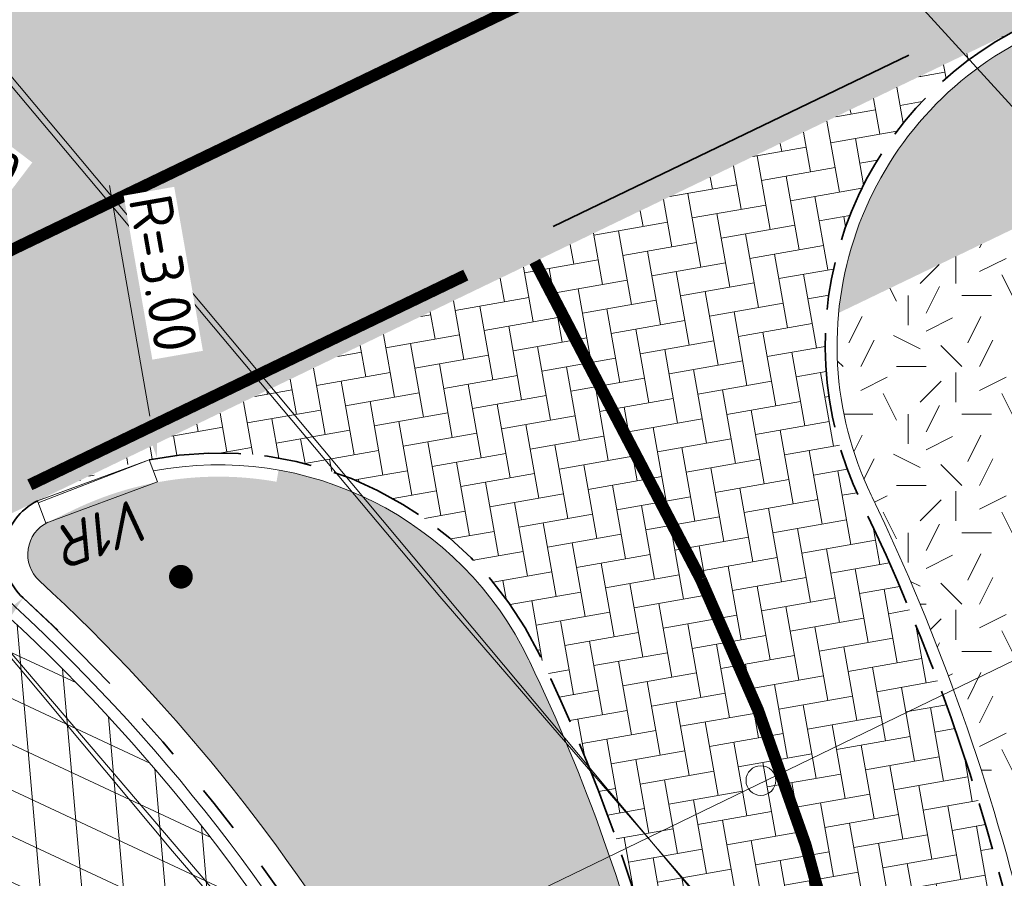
# Model space of a CAD drawing. Header units: metres. Extents: x 163543 to 168130, y 402678 to 405437.
# Tile 94 of 256: x 164494 to 164502, y 403431 to 403438. Entities that reach past the tile are written whole.
import ezdxf

# ---------------------------------------------------------------- set-up
doc = ezdxf.new("R2010")
doc.units = ezdxf.units.M
for name, pattern in [('X-CA190022.004-UO-ALM_Assen$0$AM-AS', [16, 10, -2, 2, -2]), ('X-CA190022.004-UO-DWM_Snelfietsroute$0$VH-GELEIDEBAND_50X200', [8, 4, -2, 0, -2]), ('X-CA190022.004-UO-DWM_Snelfietsroute$0$VH-OPSLUITBAND_100X200', [16, 8, -2, 4, -2]), ('X-CA190022.004-UO-DWM_Snelfietsroute$0$VH-RWSBAND_110X220', [24, 10, -2, 2, -2, 2, -2, 2, -2]), ('X-CA190022.004-UO-DWM_Snelfietsroute$0$VH-TROTTOIRBAND_180-200', [20, 10, -2, 2, -2, 2, -2]), ('X-CA190022.004-UO-DWM_Snelfietsroute$0$VW-270-30_STREEP', [3, 2.7, -0.3]), ('X-CA190022.004-UO-DWM_Snelfietsroute$0$VW-5050_STREEP', [1, 0.5, -0.5])]:
    doc.linetypes.add(name, pattern=pattern)
doc.layers.get('0').update_dxf_attribs({"lineweight": 25})
for name, color, linetype, lineweight in [('X-CA190022.004-UO-ALM_Assen$0$N-WE-AM-AS_WEG-G', 10, 'X-CA190022.004-UO-ALM_Assen$0$AM-AS', 25), ('X-CA190022.004-UO-BBM_bebording bebakening markering_v0.4$0$VERKEERSBORDPAAL', 7, 'Continuous', 25), ('X-CA190022.004-UO-BGT_Ondergrond$0$GE_316_WGDFietspad_Vlak_GEM', 253, 'Continuous', 9), ('X-CA190022.004-UO-BGT_Ondergrond$0$GE_367_OWGBerm_groenvoorziening_grasenk_GEM', 253, 'Continuous', 9), ('X-CA190022.004-UO-BGT_Ondergrond$0$GE_479_BTDGroenvoorziening_grasenkruida_GEM', 253, 'Continuous', 9), ('X-CA190022.004-UO-DTM inmeting_v0.1$0$B-WE-KG-KADASTRAAL-S', 246, 'Continuous', 0), ('X-CA190022.004-UO-DTM inmeting_v0.1$0$B-WE-VH-VERHARDING_ASFALT-G', 246, 'Continuous', 0), ('X-CA190022.004-UO-DWM_Snelfietsroute$0$N-WE-VH-KANTOPSLUITING_ACHTERKANTBAND-G', 7, 'Continuous', 9), ('X-CA190022.004-UO-DWM_Snelfietsroute$0$N-WE-VH-KANTOPSLUITING_ELEMENT_VERLOOPBAND-S', 7, 'Continuous', 20), ('X-CA190022.004-UO-DWM_Snelfietsroute$0$N-WE-VH-KANTOPSLUITING_ELEMENT_VERLOOPBAND_13 15 NAAR VLAK-G', 7, 'Continuous', 20), ('X-CA190022.004-UO-DWM_Snelfietsroute$0$N-WE-VH-KANTOPSLUITING_OPSLUITBAND_100X200-G', 34, 'X-CA190022.004-UO-DWM_Snelfietsroute$0$VH-OPSLUITBAND_100X200', 35), ('X-CA190022.004-UO-DWM_Snelfietsroute$0$N-WE-VH-KANTOPSLUITING_TROTTOIRBAND_180 200-G', 210, 'X-CA190022.004-UO-DWM_Snelfietsroute$0$VH-TROTTOIRBAND_180-200', 35), ('X-CA190022.004-UO-DWM_Snelfietsroute$0$N-WE-VH-KANTOPSLUITING_TROTTOIRBAND_RWS_110 220-G', 190, 'X-CA190022.004-UO-DWM_Snelfietsroute$0$VH-RWSBAND_110X220', 35), ('X-CA190022.004-UO-DWM_Snelfietsroute$0$N-WE-VH-KANTVERHARDING_STREKLAAG-G', 251, 'Continuous', 18), ('X-CA190022.004-UO-DWM_Snelfietsroute$0$N-WE-VW-MARKERING_DWARS_DRIEHOEK_3030-G', 7, 'X-CA190022.004-UO-DWM_Snelfietsroute$0$VW-HAAIETAND30-L-N', 0), ('X-CA190022.004-UO-DWM_Snelfietsroute$0$N-WE-VW-MARKERING_DWARS_OVERSTEEK_KANALISATIESTREEP50_010-G', 7, 'X-CA190022.004-UO-DWM_Snelfietsroute$0$VW-5050_STREEP', 0), ('X-CA190022.004-UO-DWM_Snelfietsroute$0$N-WE-VW-MARKERING_LANGS_STREEP_27030_010-G', 7, 'X-CA190022.004-UO-DWM_Snelfietsroute$0$VW-270-30_STREEP', 0), ('X-CA190022.004-UO-KAD_Percelen$0$B-WE-KG-GRENS_PERCEEL-GV', 150, 'Continuous', 9), ('X-CA190022.004-UO-TXT_Tekst 1op200$0$X-XX-AL-AANKLEDING-M', 7, 'Continuous', 18), ('X-CA190022.004-UO-TXT_Tekst 1op200$0$X-XX-AL-AANKLEDING-M-BOCHTSTRALEN', 7, 'Continuous', 18)]:
    doc.layers.add(name, color=color, linetype=linetype, lineweight=lineweight)
for name, color, linetype, lineweight, transparency in [('X-CA190022.004-UO-ARC_Arcering$0$N-GV-GR-GRAS-A-200 GRASMENGSEL M1', 62, 'Continuous', 18, 0.5), ('X-CA190022.004-UO-ARC_Arcering$0$N-WE-GR-GROENSTROOK-A', 62, 'Continuous', 0, 0.5), ('X-CA190022.004-UO-ARC_Arcering$0$N-WE-VH-VERHARDING-FIETSSTRAAT_ROOD ELEMENTENVERHARDING_BSS-A', 14, 'Continuous', 0, 0.5), ('X-CA190022.004-UO-ARC_Arcering$0$N-WE-VH-VERHARDING_ASFALT_ROOD-A', 232, 'Continuous', 0, 0.5), ('X-CA190022.004-UO-ARC_Arcering$0$N-WE-VH-VERHARDING_ASFALT_ZWART-OPBOUW 2', 7, 'Continuous', 0, 0.5), ('X-CA190022.004-UO-ARC_Arcering$0$N-WE-VH-VERHARDING_BETONSTRAATSTEENPRINT PRINTBETON-A-200 MIDDENGELEIDERS GRIJS', 252, 'Continuous', 18, 0.5)]:
    doc.layers.add(name, color=color, linetype=linetype, lineweight=lineweight, transparency=transparency)
doc.styles.add('X-CA190022.004-UO-DWM_Snelfietsroute$0$NLCS-ISO-M200-T18', font='NLCS-ISO.ttf', dxfattribs={"height": 0.36})
doc.styles.add('X-CA190022.004-UO-TXT_Tekst 1op200$0$NLCS-ISO-M200-T18', font='NLCS-ISO.ttf', dxfattribs={"height": 0.36})
doc.linetypes.add('X-CA190022.004-UO-DWM_Snelfietsroute$0$VW-HAAIETAND30-L-N', pattern='A,0,-0.3,[150,NLCS.SHX,S=0.6,R=0,X=-0.5,Y=-0.15],-0.3', length=0.6)
doc.dimstyles.new('X-CA190022.004-UO-TXT_Tekst 1op200$0$NLCS-M200-T18-PIJL_L2_H1', dxfattribs={"dimscale": 0.2, "dimtxt": 2.5, "dimasz": 1.8, "dimexe": 2, "dimexo": 2, "dimgap": 0.7, "dimtad": 1, "dimzin": 0, "dimdsep": 46, "dimtxsty": 'X-CA190022.004-UO-TXT_Tekst 1op200$0$NLCS-ISO-M200-T18', "dimcen": 0, "dimdle": 2, "dimclrd": 256, "dimclre": 256, "dimclrt": 10, "dimadec": 1, "dimazin": 0, "dimtfac": 1, "dimtdec": 3, "dimtofl": 0, "dimtmove": 0, "dimatfit": 3, "dimfxl": 2, "dimfxlon": 1, "dimtfillclr": 256, "dimtolj": 1, "dimtzin": 0, "dimlwd": -1, "dimlwe": -1, "dimarcsym": 0})
pattern_1 = [(99.99999999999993, (-2.849091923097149, 3.12192847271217), (-0.243275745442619, 0.1703435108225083), [0.6299999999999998, -0.2099999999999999]), (9.999999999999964, (-3.262711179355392, 3.048996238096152), (-0.243275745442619, 0.1703435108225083), [0.6299999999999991, -0.2099999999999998])]
pattern_2 = [(94.99999999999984, (-2.849091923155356, 3.121928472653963), (-0.3486681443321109, -0.03050450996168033), []), (155, (-2.849091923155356, 3.121928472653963), (-0.1479163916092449, -0.3172077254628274), [])]

# ---------------------------------------------------------------- blocks, each defined once
blk = doc.blocks.new('X-CA190022.004-UO-DTM inmeting_v0.1$0$SKG-KADASTRAAL_IJZEREN_BUIS-SO')
blk.add_circle((0, 0), 0.15)
blk = doc.blocks.new('X-CA190022.004-UO-BBM_bebording bebakening markering_v0.4$0$_Dot')
at = {"color": 0, "linetype": 'ByBlock', "const_width": 0.5}
blk.add_lwpolyline([(-0.25, 0, 1), (0.25, 0, 1)], format="xyb", close=True, dxfattribs=at)
blk = doc.blocks.new('X-CA190022.004-UO-DWM_Snelfietsroute$0$N-WE-VH-KANTOPSLUITING_ELEMENT_VERLOOPBAND_18-20 NAAR VLAK-G')
at = {"layer": 'X-CA190022.004-UO-DWM_Snelfietsroute$0$N-WE-VH-KANTOPSLUITING_ELEMENT_VERLOOPBAND_13 15 NAAR VLAK-G', "flags": 128}
blk.add_lwpolyline([(0, 0), (1.002009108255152, 0), (1.002009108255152, -0.1997508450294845), (0, -0.1997508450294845)], close=True, dxfattribs=at)
blk.add_lwpolyline([(1.002009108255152, -0.1829115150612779), (0, -0.1997508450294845)], dxfattribs=at)
blk = doc.blocks.new('*D729')
at = {"layer": 'X-CA190022.004-UO-TXT_Tekst 1op200$0$X-XX-AL-AANKLEDING-M-BOCHTSTRALEN', "transparency": 16777216}
blk.add_line((164491.4953489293, 403434.770757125), (164493.2284092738, 403433.8298608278), dxfattribs=at)
blk.add_solid([(164493.2570369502, 403433.8825908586), (164493.1997815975, 403433.777130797), (164493.5447894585, 403433.6580947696)], dxfattribs=at)
at = {"layer": 'X-CA190022.004-UO-TXT_Tekst 1op200$0$X-XX-AL-AANKLEDING-M-BOCHTSTRALEN', "transparency": 16777216, "insert": (164492.35636995, 403434.6674188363), "char_height": 0.36, "attachment_point": 5, "rotation": 331.5020093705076, "style": 'X-CA190022.004-UO-TXT_Tekst 1op200$0$NLCS-ISO-M200-T18', "bg_fill": 3, "box_fill_scale": 1.1, "bg_fill_color": 256, "bg_fill_true_color": 13158600, "bg_fill_transparency": 0}
blk.add_mtext('\\A1;R=0.50', dxfattribs=at)
blk = doc.blocks.new('*D730')
at = {"layer": 'X-CA190022.004-UO-TXT_Tekst 1op200$0$X-XX-AL-AANKLEDING-M-BOCHTSTRALEN', "transparency": 16777216}
blk.add_line((164494.3719499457, 403436.5261674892), (164494.7118261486, 403434.5836772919), dxfattribs=at)
blk.add_solid([(164494.7709282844, 403434.5940183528), (164494.6527240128, 403434.5733362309), (164494.7738725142, 403434.229064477)], dxfattribs=at)
at = {"layer": 'X-CA190022.004-UO-TXT_Tekst 1op200$0$X-XX-AL-AANKLEDING-M-BOCHTSTRALEN', "transparency": 16777216, "insert": (164494.8260762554, 403435.787381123), "char_height": 0.36, "attachment_point": 5, "rotation": 279.9245402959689, "style": 'X-CA190022.004-UO-TXT_Tekst 1op200$0$NLCS-ISO-M200-T18', "bg_fill": 3, "box_fill_scale": 1.1, "bg_fill_color": 256, "bg_fill_true_color": 13158600, "bg_fill_transparency": 0}
blk.add_mtext('\\A1;R=3.00', dxfattribs=at)
blk = doc.blocks.new('*D1230')
at = {"layer": 'X-CA190022.004-UO-TXT_Tekst 1op200$0$X-XX-AL-AANKLEDING-M-BOCHTSTRALEN', "transparency": 16777216}
blk.add_line((164493.4825571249, 403436.2299305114), (164491.9114717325, 403437.4217671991), dxfattribs=at)
blk.add_solid([(164491.9477345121, 403437.4695689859), (164491.875208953, 403437.3739654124), (164491.6246610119, 403437.6393438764)], dxfattribs=at)
at = {"layer": 'X-CA190022.004-UO-TXT_Tekst 1op200$0$X-XX-AL-AANKLEDING-M-BOCHTSTRALEN', "transparency": 16777216, "insert": (164493.03382128, 403436.9720033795), "char_height": 0.36, "attachment_point": 5, "rotation": 322.81578418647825, "style": 'X-CA190022.004-UO-TXT_Tekst 1op200$0$NLCS-ISO-M200-T18', "bg_fill": 3, "box_fill_scale": 1.1, "bg_fill_color": 256, "bg_fill_true_color": 13158600, "bg_fill_transparency": 0}
blk.add_mtext('\\A1;R=3.00', dxfattribs=at)
blk = doc.blocks.new('*D1213')
at = {"layer": 'X-CA190022.004-UO-TXT_Tekst 1op200$0$X-XX-AL-AANKLEDING-M', "transparency": 16777216}
for p, q in [((164493.645338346, 403433.0518781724), (164493.9393774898, 403432.7806937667)), ((164493.4012723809, 403432.7872429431), (164491.6521330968, 403430.8906906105)), ((164491.4080671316, 403430.6260553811), (164491.1140279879, 403430.8972397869))]:
    blk.add_line(p, q, dxfattribs=at)
for points in [[(164493.3571665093, 403432.8279206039), (164493.4453782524, 403432.7465652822), (164493.645338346, 403433.0518781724)], [(164491.6080272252, 403430.9313682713), (164491.6962389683, 403430.8500129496), (164491.4080671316, 403430.6260553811)]]:
    blk.add_solid(points, dxfattribs=at)
at = {"layer": 'X-CA190022.004-UO-TXT_Tekst 1op200$0$X-XX-AL-AANKLEDING-M', "transparency": 16777216, "insert": (164492.2914714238, 403432.0559143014), "char_height": 0.36, "attachment_point": 5, "rotation": 47.31548574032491, "style": 'X-CA190022.004-UO-TXT_Tekst 1op200$0$NLCS-ISO-M200-T18', "bg_fill": 3, "box_fill_scale": 1.1, "bg_fill_color": 256, "bg_fill_true_color": 13158600, "bg_fill_transparency": 0}
blk.add_mtext('\\A1;3.30', dxfattribs=at)

msp = doc.modelspace()

# ---------------------------------------------------------------- hatches: boundary and pattern name
at = {"layer": 'X-CA190022.004-UO-ARC_Arcering$0$N-GV-GR-GRAS-A-200 GRASMENGSEL M1'}
h = msp.add_hatch(dxfattribs=at)
h.set_pattern_fill('AGR-GRAS_02-SO', color=256, scale=0.1, pattern_type=2)
h.set_pattern_definition([(0, (0, 5000), (1, 1), [0.25, -0.75]), (0, (0.5499999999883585, 5000.599999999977), (1, 1), [0.25, -0.75]), (90, (0.1000000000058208, 5000.349999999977), (-1, 1), [0.25, -0.75]), (90, (0.5, 5000.700000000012), (-1, 1), [0.25, -0.75]), (45, (0.2000000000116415, 5000.700000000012), (0, 1.000000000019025), [0.25, -1.164213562]), (135, (0.5499999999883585, 5000), (-1.000000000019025, 0), [0.25, -1.164213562]), (26.56505119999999, (0.25, 5000.299999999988), (1.000000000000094, 4.000644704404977e-10), [0.25, -1.986067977]), (26.56505119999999, (0.7000000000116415, 5000.799999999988), (1.000000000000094, 4.000644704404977e-10), [0.25, -1.986067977]), (63.43494882, (0.7000000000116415, 5000), (5.099862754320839e-11, 1.000000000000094), [0.2499999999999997, -1.986067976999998]), (63.43494882, (0.25, 5000.450000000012), (5.099862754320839e-11, 1.000000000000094), [0.2499999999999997, -1.986067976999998]), (63.43494882, (0.6000000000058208, 5000.200000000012), (5.099862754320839e-11, 1.000000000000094), [0.2499999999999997, -1.986067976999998]), (116.5650512, (0, 5000.549999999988), (-4.000648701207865e-10, 1.000000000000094), [0.2499999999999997, -1.986067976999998]), (153.43494882, (0.2000000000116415, 5000.150000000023), (-1.000000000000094, 5.099898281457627e-11), [0.25, -1.986067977])])
edge = h.paths.add_edge_path()
edge.add_arc((164611.1568154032, 403464.8422401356), 21.50000000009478, 68.3293112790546, 115.7006320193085, ccw=False)
edge.add_arc((164629.6203846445, 403511.3083203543), 28.50000000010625, 248.3293112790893, 295.6200458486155)
edge.add_line((164641.9438200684, 403485.6104033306), (164641.3015951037, 403486.9496215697))
edge.add_arc((164629.6357839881, 403511.3970298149), 27.08813243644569, 248.3324958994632, 295.5095370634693, ccw=False)
edge.add_arc((164611.1568154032, 403464.8422401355), 23.00000000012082, 68.37151412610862, 115.7006320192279)
edge.add_line((164601.1824278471, 403485.5669016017), (164502.0995686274, 403437.8801956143))
edge.add_line((164502.0995686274, 403437.8801956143), (164502.1429355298, 403437.7900883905))
edge.add_arc((164503.4005756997, 403435.1769789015), 2.899999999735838, 115.7006320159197, 174.5422744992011)
edge.add_line((164500.5137224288, 403435.4528016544), (164601.8329313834, 403484.2152932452))
h = msp.add_hatch(dxfattribs=at)
h.set_pattern_fill('AGR-GRAS_02-SO', color=256, scale=0.1, pattern_type=2)
h.set_pattern_definition([(0, (0, 0), (1, 1), [0.25, -0.75]), (0, (0.5499999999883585, 0.5999999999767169), (1, 1), [0.25, -0.75]), (90, (0.1000000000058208, 0.3499999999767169), (-1, 1), [0.25, -0.75]), (90, (0.5, 0.7000000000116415), (-1, 1), [0.25, -0.75]), (45, (0.2000000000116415, 0.7000000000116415), (0, 1.000000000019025), [0.25, -1.164213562]), (135, (0.5499999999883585, 0), (-1.000000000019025, 0), [0.25, -1.164213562]), (26.56505119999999, (0.25, 0.2999999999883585), (1.000000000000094, 4.000644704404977e-10), [0.25, -1.986067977]), (26.56505119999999, (0.7000000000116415, 0.7999999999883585), (1.000000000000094, 4.000644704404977e-10), [0.25, -1.986067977]), (63.43494882, (0.7000000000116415, 0), (5.099862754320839e-11, 1.000000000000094), [0.2499999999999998, -1.986067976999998]), (63.43494882, (0.25, 0.4500000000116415), (5.099862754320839e-11, 1.000000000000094), [0.2499999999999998, -1.986067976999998]), (63.43494882, (0.6000000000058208, 0.2000000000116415), (5.099862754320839e-11, 1.000000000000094), [0.2499999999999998, -1.986067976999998]), (116.5650512, (0, 0.5499999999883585), (-4.000648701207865e-10, 1.000000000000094), [0.2499999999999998, -1.986067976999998]), (153.43494882, (0.2000000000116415, 0.1500000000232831), (-1.000000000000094, 5.099898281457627e-11), [0.25, -1.986067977])])
h.paths.add_polyline_path([(164502.1396421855, 403434.5686642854, -0.4013529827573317), (164502.7372540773, 403436.4098634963), (164502.6930702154, 403436.5016691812), (164500.5137224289, 403435.4528016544, 0.1370359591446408), (164500.7886337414, 403433.9168946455, -0.05495898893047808), (164502.1104230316, 403430.1765275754, 0.06301641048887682), (164503.4133481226, 403426.6698356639, 0.04949150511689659), (164504.2810000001, 403426.4319999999, 0.05957287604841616), (164505.4309517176, 403426.1960350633, -0.08847629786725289), (164503.5709639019, 403430.5183175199, 0.05495900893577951)])
at = {"layer": 'X-CA190022.004-UO-ARC_Arcering$0$N-WE-GR-GROENSTROOK-A'}
h = msp.add_hatch(color=256, dxfattribs=at)
h.dxf.hatch_style = 1
edge = h.paths.add_edge_path()
edge.add_arc((164495.290925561, 403431.2739576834), 2.900000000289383, 45.99393802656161, 79.94424901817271)
edge.add_line((164495.7972839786, 403434.1294088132), (164495.7798233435, 403434.0309449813))
edge.add_arc((164495.2909255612, 403431.2739576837), 2.800000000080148, 79.94424902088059, 115.7006320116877)
edge.add_line((164494.0766522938, 403433.7969599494), (164493.8541056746, 403433.6898524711))
edge.add_arc((164493.9842063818, 403433.4195307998), 0.299999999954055, 115.7006320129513, 227.3330159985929)
edge.add_arc((164483.2759764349, 403421.8017077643), 15.50000002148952, 40.98962565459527, 47.33301599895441, ccw=False)
edge.add_line((164494.9758160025, 403431.9685044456), (164497.305655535, 403433.359829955))
h = msp.add_hatch(color=256, dxfattribs=at)
h.dxf.hatch_style = 1
edge = h.paths.add_edge_path()
edge.add_arc((164541.4384368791, 403450.4749510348), 49.32598903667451, 209.8620710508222, 218.6008173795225)
edge.add_arc((164541.4384375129, 403450.4749501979), 49.32598900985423, 218.6008161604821, 222.7830105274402)
edge.add_arc((164511.0740462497, 403422.1147237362), 7.78000000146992, 221.3818231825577, 249.8838428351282)
edge.add_line((164508.3983136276, 403414.8093247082), (164502.4091339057, 403422.3598213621))
edge.add_arc((164516.6184610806, 403433.5716464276), 18.10000000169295, 193.1711327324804, 218.2750948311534, ccw=False)
edge.add_arc((164484.4865297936, 403426.0522453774), 14.90003636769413, 13.17114091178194, 25.83501651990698)
edge.add_arc((164495.2909255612, 403431.2739576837), 2.899999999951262, 26.00368987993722, 45.99393802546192)
edge.add_line((164497.305655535, 403433.359829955), (164494.9758160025, 403431.9685044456))
edge.add_arc((164483.2759764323, 403421.8017077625), 15.50000002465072, 30.282881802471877, 40.98962565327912, ccw=False)
edge.add_line((164496.6609433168, 403429.6178872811), (164496.6606124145, 403429.6177094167))
edge.add_line((164496.6606124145, 403429.6177094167), (164497.2244077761, 403428.5617447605))
edge.add_arc((164571.2504752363, 403467.0432749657), 83.430730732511, 207.4671049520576, 209.5356354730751)
at = {"layer": 'X-CA190022.004-UO-ARC_Arcering$0$N-WE-VH-VERHARDING-FIETSSTRAAT_ROOD ELEMENTENVERHARDING_BSS-A'}
h = msp.add_hatch(dxfattribs=at)
h.set_pattern_fill('AVH-BSS_KEIFORMAAT_KEPER', color=256, scale=2, angle=100, pattern_type=2)
h.set_pattern_definition(pattern_1)
edge = h.paths.add_edge_path()
edge.add_arc((164494.7065936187, 403467.2322867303), 20.00000000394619, 219.9055815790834, 235.53344937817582, ccw=False)
edge.add_line((164479.3645404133, 403454.4017994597), (164478.7333764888, 403455.1565136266))
edge.add_line((164478.7333764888, 403455.1565136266), (164476.2800171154, 403453.1435232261))
edge.add_line((164476.2800171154, 403453.1435232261), (164476.6575496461, 403452.68340033))
edge.add_arc((164492.1190863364, 403465.3696481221), 19.99999999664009, 219.3690043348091, 235.5334493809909)
edge.add_line((164480.8005860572, 403448.8805137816), (164490.9323467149, 403441.9258530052))
edge.add_arc((164489.2345716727, 403439.4524828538), 2.999999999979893, -29.72207323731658, 55.53344937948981, ccw=False)
edge.add_arc((164489.2345716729, 403439.4524828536), 2.999999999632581, 298.6997213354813, 330.27792676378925, ccw=False)
edge.add_line((164490.6752293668, 403436.8210373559), (164498.6197163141, 403440.6446920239))
edge.add_arc((164497.3424407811, 403443.3592025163), 3.000000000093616, 205.7267649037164, 295.1986841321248, ccw=False)
edge.add_arc((164489.2345716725, 403439.4524828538), 6.000000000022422, 25.72676490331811, 55.53344937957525)
edge.add_line((164492.630121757, 403444.3992231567), (164483.3880933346, 403450.7431523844))
h = msp.add_hatch(dxfattribs=at)
h.set_pattern_fill('AVH-BSS_KEIFORMAAT_KEPER', color=256, scale=2, angle=100, pattern_type=2)
h.set_pattern_definition(pattern_1)
edge = h.paths.add_edge_path()
edge.add_arc((164484.4865551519, 403426.0522966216), 18.00000000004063, 13.17099899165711, 25.75401588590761)
edge.add_arc((164503.4005756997, 403435.1769789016), 2.999999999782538, 115.70063201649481, 205.7541465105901, ccw=False)
edge.add_line((164502.0995686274, 403437.8801956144), (164497.6533969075, 403435.740337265))
edge.add_line((164497.6533969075, 403435.740337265), (164493.9899184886, 403433.9771743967))
edge.add_arc((164495.2909255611, 403431.2739576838), 2.999999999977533, 25.70063208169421, 115.70063202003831, ccw=False)
edge.add_line((164497.9941422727, 403432.5749647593), (164498.0026482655, 403432.5572911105))
edge.add_arc((164484.4865636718, 403426.0522553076), 15.00000111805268, 13.171133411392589, 25.700631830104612, ccw=False)
edge.add_arc((164516.6184610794, 403433.571646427), 18.00000000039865, 193.1711327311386, 218.2750948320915)
edge.add_line((164502.4876384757, 403422.421765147), (164508.6705544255, 403414.6270277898))
edge.add_line((164508.6705544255, 403414.6270277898), (164511.063444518, 403416.485518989))
edge.add_line((164511.063444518, 403416.485518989), (164504.5019468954, 403424.7291307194))
edge.add_arc((164516.6184610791, 403433.571646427), 15.00000000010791, 193.171132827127, 216.1216089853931, ccw=False)
at = {"layer": 'X-CA190022.004-UO-ARC_Arcering$0$N-WE-VH-VERHARDING_ASFALT_ROOD-A'}
h = msp.add_hatch(color=256, dxfattribs=at)
h.dxf.hatch_style = 1
h.paths.add_polyline_path([(164621.1086011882, 403489.9412831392, 0.2094983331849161), (164599.4477517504, 403489.1711905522), (164498.6671976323, 403440.6674161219), (164490.6751630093, 403436.8210010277, -0.02616535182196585), (164490.3924341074, 403436.684928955), (164490.089852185, 403436.5393019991), (164489.7935083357, 403436.3966773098), (164493.0826311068, 403433.5405141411), (164493.7673718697, 403433.8700669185), (164502.0995686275, 403437.8801956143), (164601.1824278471, 403485.5669016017, -0.2096911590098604), (164619.6500572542, 403486.2166370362, 0.208643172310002), (164641.3015951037, 403486.9496215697), (164639.5720025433, 403490.5563046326, -0.2087479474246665)])
at = {"layer": 'X-CA190022.004-UO-ARC_Arcering$0$N-WE-VH-VERHARDING_ASFALT_ZWART-OPBOUW 2'}
h = msp.add_hatch(dxfattribs=at)
h.set_pattern_fill('AVH-ASFALT-SO', color=256, scale=0.35, angle=35, pattern_type=2)
h.set_pattern_definition(pattern_2)
edge = h.paths.add_edge_path()
edge.add_line((164489.8382456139, 403431.9665135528), (164490.5679246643, 403431.3329318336))
edge.add_arc((164483.2286881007, 403421.7573389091), 12.0646745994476, 27.301292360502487, 52.531551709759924, ccw=False)
edge.add_arc((164513.3227276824, 403435.758159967), 21.14276145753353, 203.6077994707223, 211.6505755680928)
edge.add_arc((164494.6789251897, 403424.3023266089), 0.7400000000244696, -53.39671403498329, 29.23697528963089, ccw=False)
edge.add_line((164495.1201656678, 403423.7082669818), (164504.7116603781, 403411.9075555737))
edge.add_line((164504.7116603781, 403411.9075555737), (164507.3627034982, 403413.5346996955))
edge.add_line((164507.3627034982, 403413.5346996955), (164501.7554050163, 403420.1983105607))
edge.add_arc((164508.2250259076, 403425.2367495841), 8.200113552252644, 213.6800807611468, 217.9108978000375, ccw=False)
edge.add_arc((164581.5154571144, 403473.6896893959), 96.0588965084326, 209.6774321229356, 213.4870524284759, ccw=False)
edge.add_arc((164537.3758326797, 403448.2619070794), 45.12013046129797, 206.189453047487, 209.3751078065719, ccw=False)
edge.add_arc((164483.1937731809, 403421.7263134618), 15.21115283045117, 25.80785665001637, 47.29780852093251)
edge.add_arc((164493.9842063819, 403433.4195307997), 0.7000000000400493, 160.115940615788, 227.3330159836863, ccw=False)
edge.add_line((164493.325938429, 403433.6576133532), (164489.8486641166, 403431.9840669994))
edge.add_line((164489.8486641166, 403431.9840669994), (164489.8382456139, 403431.9665135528))
h = msp.add_hatch(dxfattribs=at)
h.set_pattern_fill('AVH-ASFALT-SO', color=256, scale=0.35, angle=35, pattern_type=2)
h.set_pattern_definition(pattern_2)
edge = h.paths.add_edge_path()
edge.add_line((164488.3584638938, 403429.3400447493), (164486.9332981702, 403430.5809565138))
edge.add_line((164486.9332981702, 403430.5809565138), (164483.8409762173, 403429.0926804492))
edge.add_arc((164483.6163772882, 403428.4296907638), 0.7000000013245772, 49.10747693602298, 71.28532341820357, ccw=False)
edge.add_line((164484.074626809, 403428.958847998), (164485.3956180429, 403427.8148711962))
edge.add_arc((164419.8004888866, 403352.0698109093), 100.1999756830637, 45.83437392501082, 49.10747731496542, ccw=False)
edge.add_arc((164434.5205678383, 403366.9616448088), 79.26185529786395, 43.43438908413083, 45.96700247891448, ccw=False)
edge.add_arc((164428.5624123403, 403359.8460923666), 88.48702935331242, 40.44025779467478, 44.12767198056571, ccw=False)
edge.add_line((164495.9083622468, 403417.2436305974), (164497.2188143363, 403415.7133272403))
edge.add_line((164497.2188143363, 403415.7133272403), (164502.060617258, 403410.2804114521))
edge.add_line((164502.060617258, 403410.2804114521), (164504.7116603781, 403411.9075555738))
edge.add_line((164504.7116603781, 403411.9075555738), (164495.1201656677, 403423.7082669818))
edge.add_arc((164494.6789251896, 403424.3023266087), 0.7399999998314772, 223.9695966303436, 306.6032859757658, ccw=False)
edge.add_arc((164419.8004724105, 403352.0697929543), 103.3000000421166, 43.96959663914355, 48.41897500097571)
h.paths.add_polyline_path([(164489.828954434, 403431.974581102), (164489.8382456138, 403431.9665135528), (164489.8486641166, 403431.9840669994)])
at = {"layer": 'X-CA190022.004-UO-ARC_Arcering$0$N-WE-VH-VERHARDING_BETONSTRAATSTEENPRINT PRINTBETON-A-200 MIDDENGELEIDERS GRIJS', "ltscale": 2}
h = msp.add_hatch(dxfattribs=at)
h.set_pattern_fill('AVH-BSS_KEIFORMAAT_HALFST', color=256, scale=2, angle=128, pattern_type=2)
h.set_pattern_definition([(128, (0, 0), (-0.2947711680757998, 0.03619334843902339), [0.21, -0.21]), (218, (0, 0), (0.1292889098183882, -0.1654822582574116), [])])
edge = h.paths.add_edge_path()
edge.add_arc((164419.8004724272, 403352.0697929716), 103.5200000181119, 43.96959663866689, 48.4189750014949)
edge.add_arc((164489.0221424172, 403430.0880626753), 0.7799999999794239, 115.70063202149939, 228.4189749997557, ccw=False)
edge.add_line((164488.6838805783, 403430.7908990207), (164489.6213383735, 403431.2420797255))
edge.add_arc((164489.9596002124, 403430.5392433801), 0.780000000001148, 52.531551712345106, 115.70063202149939, ccw=False)
edge.add_arc((164483.2286881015, 403421.7573389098), 11.84467459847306, 27.313112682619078, 52.53155171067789, ccw=False)
edge.add_arc((164541.438437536, 403450.4749502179), 53.06598904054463, 206.0240875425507, 209.2369752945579)
edge.add_arc((164494.6789251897, 403424.3023266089), 0.5199999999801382, -136.03040336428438, 29.236975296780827, ccw=False)

# ---------------------------------------------------------------- linework, layer by layer
at = {"layer": 'X-CA190022.004-UO-ALM_Assen$0$N-WE-AM-AS_WEG-G', "linetype": 'X-CA190022.004-UO-ALM_Assen$0$AM-AS', "lineweight": 18, "flags": 128}
msp.add_lwpolyline([(163996.3336493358, 403048.7078805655), (164190.428417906, 403269.7022139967, -0.04248648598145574), (164203.1301038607, 403281.900647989, -0.05950783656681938), (164394.9099900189, 403402.509361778, 0.004627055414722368), (164427.6093375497, 403418.3764426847, -0.1575725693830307), (164448.8982825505, 403421.5602137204, 0.1543805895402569), (164469.7953122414, 403424.5523459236), (164600.3150897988, 403487.369046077, -0.2096911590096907), (164620.3886000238, 403488.0752802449, 0.2093307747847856), (164640.4309921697, 403488.7665643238), (164764.0180252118, 403548.0366099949, -0.1493007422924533), (164778.4568812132, 403550.2301690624, 0.1996996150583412), (164797.0707545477, 403554.9547108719), (164807.4367029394, 403562.7175400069, 0.08719858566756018), (164813.3612815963, 403569.0256351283, -0.1361873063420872), (164823.4135919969, 403577.8419746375), (165121.4265764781, 403721.5335502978), (165178.771774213, 403748.854454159, -0.02762787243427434), (165181.3258110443, 403749.9024284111), (165206.7023570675, 403758.7117965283, -0.2281753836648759), (165222.2156522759, 403756.92710106, 0.2625260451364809), (165239.8769326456, 403756.0478409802), (165316.357038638, 403794.2949912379, -0.002955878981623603), (165321.6599724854, 403796.9078754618), (165454.6760993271, 403861.4737105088, 0.2337197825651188), (165465.5419418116, 403875.4828331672), (165466.0393278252, 403877.9301751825, -0.1382469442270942), (165476.4672373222, 403898.1944094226), (165483.3232835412, 403905.5400790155), (165502.0132482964, 403925.3181215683, 0.00270083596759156), (165511.6266676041, 403935.5312913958), (165520.3237442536, 403945.4553072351), (165525.6923273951, 403951.3658801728), (165530.615228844, 403956.3669465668, -0.06780363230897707), (165540.3856813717, 403964.2784885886), (165579.0076054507, 403987.5663360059, 0.233996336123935), (165587.6067037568, 404001.0272668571, -0.2578877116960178), (165597.6306713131, 404015.2620702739), (165668.8061252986, 404049.8624576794, 0.1241179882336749), (165680.9653913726, 404060.0928790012), (165692.909929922, 404076.6706676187, -0.3303788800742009), (165732.6456350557, 404089.3227425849, 0.1846113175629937), (165745.4916128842, 404089.77497305), (165892.3246628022, 404151.9071568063, 0.02506743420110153), (165914.8777454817, 404162.8133820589, -0.01071744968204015), (165924.3873477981, 404167.7535043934), (166007.5697587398, 404208.726249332, -0.0190725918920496), (166018.0170805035, 404213.3859907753, -0.1041133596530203), (166035.0595171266, 404216.3802910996), (166071.3637979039, 404215.1615490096, 0.1209432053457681), (166079.7626728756, 404216.9267814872), (166253.1152813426, 404300.2121870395, 0.1370197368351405), (166261.20282629, 404307.3086689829, -0.1370657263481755), (166269.2936265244, 404314.4067145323), (166458.0553023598, 404405.0532937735, -0.05495898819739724), (166465.292640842, 404407.5962293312), (166474.0115951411, 404409.6200769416, 0.05512116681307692), (166477.7441475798, 404410.9329152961), (166509.8455300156, 404426.3741046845, 0.06706615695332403), (166514.3066309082, 404429.3114036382, -0.06727732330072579), (166518.7828901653, 404432.2559861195), (166556.6686702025, 404450.4403351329, -0.01732068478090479), (166566.1850069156, 404454.6088799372, 0.01660197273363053), (166575.3124233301, 404458.5914386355), (166597.7510003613, 404469.2822299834, 0.1329779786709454), (166635.0885808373, 404501.3122219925, -0.04027287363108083), (166645.1747246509, 404513.8395784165), (166648.1959423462, 404517.0287349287, -0.07202746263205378), (166677.0195985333, 404539.8000358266), (166677.2461273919, 404539.9311914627, -0.08933287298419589), (166717.8167622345, 404554.585755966), (166734.2901361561, 404557.3869827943, 0.1628042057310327), (166748.2749261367, 404564.8680743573, -0.09224986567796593), (166757.8833526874, 404571.8738470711), (166814.8951966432, 404599.1350634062, -0.03237137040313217), (166817.2963922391, 404600.0977793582), (166825.540090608, 404602.7984847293, 0.08309599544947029), (166832.8509500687, 404606.6269308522, -0.05104093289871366), (166841.5511306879, 404611.9158900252), (166891.2886605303, 404635.588563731, -0.1080348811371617), (166898.7767261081, 404637.3338670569), (166928.2421893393, 404637.7391838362, 0.2092685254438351), (166941.3852138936, 404643.7086926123, -0.026762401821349), (166980.5363273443, 404682.8606394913, -0.02619809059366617), (167007.2291239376, 404704.4245627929, -0.01999349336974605), (167033.130253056, 404721.6599794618), (167034.9329898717, 404722.7582272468, -0.02850178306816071), (167071.4851403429, 404742.2630184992), (167095.8874986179, 404753.5487719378, 0.06107887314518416), (167112.4352643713, 404763.8129514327, -0.01637972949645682), (167116.3416166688, 404766.7484785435), (167122.4960900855, 404771.0654386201, -0.09347324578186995), (167132.2396271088, 404775.4785245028), (167140.6213436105, 404777.519708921, -0.05617792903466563), (167157.1982762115, 404779.6303146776), (167189.7312216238, 404780.098905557, -0.09129081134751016), (167196.1584139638, 404779.0110158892), (167222.3067585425, 404769.4734945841, 0.2038372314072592), (167236.3782206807, 404770.2117075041, 0.01782615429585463), (167328.8315635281, 404819.5522006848), (167395.6774769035, 404858.3489080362, 0.03125557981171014), (167406.0672886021, 404865.2809112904), (167511.4690776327, 404945.5504878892)], format="xyb", dxfattribs=at)
at = {"layer": 'X-CA190022.004-UO-BGT_Ondergrond$0$GE_316_WGDFietspad_Vlak_GEM', "flags": 128}
for points in [[(164457.137, 403480.6600000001), (164475.024, 403459.592), (164499.729, 403430.051), (164501.818, 403427.708)], [(164527.371, 403391.93), (164526.649, 403392.821), (164520.122, 403400.2900000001), (164513.339, 403408.529), (164508.83, 403414.373), (164504.683, 403419.7150000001), (164502.24, 403422.591), (164500.249, 403424.7260000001), (164491.5, 403434.983), (164485.536, 403442.109)]]:
    msp.add_lwpolyline(points, dxfattribs=at)
at = {"layer": 'X-CA190022.004-UO-BGT_Ondergrond$0$GE_367_OWGBerm_groenvoorziening_grasenk_GEM', "flags": 128}
for points in [[(164453.106, 403493.369), (164488.004, 403452.975), (164495.285, 403449.119), (164494.344, 403448.187), (164493.938, 403446.928), (164494.512, 403445.201), (164495.603, 403443.783), (164496.644, 403443.037), (164505.761, 403433.039), (164505.901, 403432.4), (164507.126, 403430.884), (164508.284, 403430.692), (164509.941, 403431.278), (164513.965, 403433.277), (164537.446, 403444.229), (164569.522, 403459.744), (164581.242, 403466.331), (164592.676, 403472.187), (164631.326, 403490.472), (164640.44, 403494.868), (164662.351, 403505.436)], [(164501.818, 403427.708), (164499.729, 403430.051), (164475.024, 403459.592), (164457.137, 403480.6600000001), (164454.048, 403484.299)], [(164485.536, 403442.109), (164491.5, 403434.983), (164500.249, 403424.7260000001), (164502.24, 403422.591), (164504.683, 403419.7150000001), (164508.83, 403414.373)]]:
    msp.add_lwpolyline(points, dxfattribs=at)
at = {"layer": 'X-CA190022.004-UO-BGT_Ondergrond$0$GE_479_BTDGroenvoorziening_grasenkruida_GEM', "flags": 128}
msp.add_lwpolyline([(164661.155, 403508.745), (164638.92, 403498.02), (164629.806, 403493.624), (164631.326, 403490.472), (164592.676, 403472.187), (164593.082, 403473.391), (164592.609, 403473.511), (164591.238, 403473.656), (164588.258, 403473.0030000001), (164582.318, 403470.584), (164560.42, 403459.532), (164531.517, 403445.8290000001), (164507.277, 403434.2640000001), (164505.761, 403433.039), (164496.644, 403443.037), (164498.627, 403442.886), (164500.282, 403443.347), (164516.388, 403451.268), (164556.346, 403470.466), (164637.795, 403509.882), (164672.252, 403526.504)], dxfattribs=at)
at = {"layer": 'X-CA190022.004-UO-DTM inmeting_v0.1$0$B-WE-VH-VERHARDING_ASFALT-G'}
for points in [[(164473.807, 403460.9699999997, 9.643), (164478.892, 403454.8739999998, 9.782), (164484.4539999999, 403448.2060000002, 9.919), (164487.9189999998, 403444.0750000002, 9.889), (164492.622, 403438.466, 9.825), (164497.1540000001, 403433.0630000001, 9.755), (164501.5660000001, 403427.9509999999, 9.638), (164502.716, 403427.0129999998, 9.595), (164504.7579999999, 403426.298, 9.553), (164506.6880000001, 403426.2069999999, 9.491), (164508.7549999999, 403427.0589999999, 9.429), (164513.217, 403429.149, 9.326)], [(164471.5800000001, 403458.8509999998, 9.688), (164476.5299999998, 403452.861, 9.873), (164482.2710000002, 403446.0359999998, 9.94), (164482.2280000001, 403445.554, 9.92), (164481.773, 403444.9989999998, 9.875), (164480.8930000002, 403444.6269999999, 9.832), (164482.0290000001, 403443.2209999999, 9.825), (164483.213, 403441.8670000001, 9.819), (164484.1770000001, 403442.1910000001, 9.861), (164484.8769999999, 403442.29, 9.89), (164485.5789999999, 403442.0920000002, 9.89), (164490.1979999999, 403436.5499999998, 9.825), (164494.9049999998, 403430.9199999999, 9.769), (164499.0630000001, 403426.074, 9.696), (164502.6000000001, 403422.1639999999, 9.54), (164505.9530000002, 403418.1260000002, 9.357), (164514.3829999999, 403407.2719999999, 9.002)]]:
    msp.add_polyline3d(points, dxfattribs=at)
at = {"layer": 'X-CA190022.004-UO-DWM_Snelfietsroute$0$N-WE-VH-KANTOPSLUITING_ACHTERKANTBAND-G', "ltscale": 0.2, "flags": 128}
for points in [[(164510.9218242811, 403416.8232837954), (164504.9211087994, 403424.3422396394, -0.1099721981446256), (164502.1104230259, 403430.1765275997, 0.05472478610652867), (164500.7959722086, 403433.9016650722), (164500.7874662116, 403433.9193387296, -0.4142135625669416), (164502.1429355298, 403437.7900883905)], [(164508.3983136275, 403414.8093247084), (164502.4092134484, 403422.3597205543, -0.1099786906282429), (164498.994602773, 403429.4473745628, 0.05472478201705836), (164497.9125410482, 403432.5139241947), (164497.9040350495, 403432.5315978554, 0.3404237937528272), (164494.7425579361, 403434.1216397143)], [(164493.8541056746, 403433.6898524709, 0.5296536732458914), (164493.7808855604, 403433.1989392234, -0.0776623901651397), (164496.7571864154, 403429.4506931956)]]:
    msp.add_lwpolyline(points, format="xyb", dxfattribs=at)
msp.add_lwpolyline([(164494.3046768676, 403423.9413027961, 0.01941651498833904), (164488.504473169, 403429.504608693, -0.53573665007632), (164488.6838805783, 403430.7908990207), (164489.6213383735, 403431.2420797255, -0.2828257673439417), (164490.4340932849, 403431.1583203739, -0.1104824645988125), (164493.7528264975, 403427.1923023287, 0.01401978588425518), (164495.1326808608, 403424.5563065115, -0.879042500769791)], format="xyb", close=True, dxfattribs=at)
at = {"layer": 'X-CA190022.004-UO-DWM_Snelfietsroute$0$N-WE-VH-KANTOPSLUITING_OPSLUITBAND_100X200-G', "ltscale": 0.1, "flags": 128}
for points in [[(164510.8436641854, 403416.7609059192), (164504.8427755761, 403424.2800786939, -0.1099768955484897), (164502.0130536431, 403430.1537415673, 0.0547247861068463), (164500.705864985, 403433.8582981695), (164500.6973589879, 403433.8759718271, -0.4142135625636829), (164502.0995686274, 403437.8801956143)], [(164508.4757473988, 403414.8711229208), (164502.4876384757, 403422.421765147, -0.1099768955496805), (164499.0919721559, 403429.4701605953, 0.05472478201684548), (164498.0026482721, 403432.5572910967), (164497.9941422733, 403432.574964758, 0.3419616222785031), (164494.7075314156, 403434.2166535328, 0.2412032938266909)]]:
    msp.add_lwpolyline(points, format="xyb", dxfattribs=at)
at = {"layer": 'X-CA190022.004-UO-DWM_Snelfietsroute$0$N-WE-VH-KANTOPSLUITING_TROTTOIRBAND_180 200-G', "ltscale": 0.2, "flags": 128}
msp.add_lwpolyline([(164493.7673718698, 403433.8700669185, 0.5296536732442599), (164493.645338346, 403433.0518781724, -0.08818175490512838), (164496.8999646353, 403428.7694333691, 0.07342641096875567), (164505.0732688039, 403416.8241027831, 0.1401289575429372), (164508.776316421, 403414.4517975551)], format="xyb", dxfattribs=at)
at = {"layer": 'X-CA190022.004-UO-DWM_Snelfietsroute$0$N-WE-VH-KANTOPSLUITING_TROTTOIRBAND_RWS_110 220-G', "linetype": 'X-CA190022.004-UO-DWM_Snelfietsroute$0$VH-GELEIDEBAND_50X200', "ltscale": 0.2, "flags": 128}
msp.add_lwpolyline([(164494.146341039, 403423.7885619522, 0.01941651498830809), (164488.3584638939, 403429.3400447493, -0.5357366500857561), (164488.588473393, 403430.989134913), (164489.5259311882, 403431.4403156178, -0.2828257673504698), (164490.5679246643, 403431.3329318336, -0.110534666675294), (164493.9494409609, 403427.2910385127, 0.01403143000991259), (164495.324654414, 403424.6637595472, -0.8790425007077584)], format="xyb", close=True, dxfattribs=at)
at = {"layer": 'X-CA190022.004-UO-DWM_Snelfietsroute$0$N-WE-VH-KANTVERHARDING_STREKLAAG-G', "ltscale": 0.2, "flags": 128}
for points in [[(164493.4685200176, 403433.7262351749, 0.3544872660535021), (164493.5775647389, 403432.978347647, -0.08816488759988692), (164496.8105211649, 403428.7247017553, 0.07341513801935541), (164504.9990569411, 403416.7570652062, 0.1400909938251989), (164508.7475947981, 403414.3560109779)], [(164493.325938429, 403433.6576133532, 0.301999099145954), (164493.5097911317, 403432.9048171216, -0.08814787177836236), (164496.7210796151, 403428.6799662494, 0.07340391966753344), (164504.9248492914, 403416.6900231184, 0.1400537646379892), (164508.7188731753, 403414.2602244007)]]:
    msp.add_lwpolyline(points, format="xyb", dxfattribs=at)
at = {"layer": 'X-CA190022.004-UO-DWM_Snelfietsroute$0$N-WE-VW-MARKERING_DWARS_DRIEHOEK_3030-G', "lineweight": 35, "flags": 128}
msp.add_lwpolyline([(164498.1092288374, 403436.1816783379), (164501.1057985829, 403437.6238706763)], dxfattribs=at)
at = {"layer": 'X-CA190022.004-UO-DWM_Snelfietsroute$0$N-WE-VW-MARKERING_DWARS_OVERSTEEK_KANALISATIESTREEP50_010-G', "const_width": 0.1, "flags": 128}
msp.add_lwpolyline([(164491.6126124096, 403435.0525998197), (164501.2322305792, 403439.6823400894)], dxfattribs=at)
at = {"layer": 'X-CA190022.004-UO-DWM_Snelfietsroute$0$N-WE-VW-MARKERING_DWARS_OVERSTEEK_KANALISATIESTREEP50_010-G', "flags": 128}
msp.add_lwpolyline([(164493.7023215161, 403434.005227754, 0.1, 0.1, 0), (164494.7205888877, 403434.4953005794, 0.1, 0.1, 0), (164497.3740022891, 403435.7723382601, 0, 0, 0)], format="xyseb", dxfattribs=at)
at = {"layer": 'X-CA190022.004-UO-DWM_Snelfietsroute$0$N-WE-VW-MARKERING_LANGS_STREEP_27030_010-G', "const_width": 0.1, "flags": 128}
msp.add_lwpolyline([(164497.9551215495, 403435.885551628), (164499.3542566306, 403433.2077946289, -0.05472478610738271), (164500.5525128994, 403429.8119510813, 0.109976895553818), (164503.665207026, 403423.3509219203), (164505.043976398, 403421.6035360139)], format="xyb", dxfattribs=at)
at = {"layer": 'X-CA190022.004-UO-KAD_Percelen$0$B-WE-KG-GRENS_PERCEEL-GV', "flags": 128}
for points in [[(164460.276, 403427.915), (164466.349, 403415.367), (164487.883, 403425.722), (164496.111, 403429.679), (164555.855, 403458.619), (164593.206, 403476.41), (164588.97, 403485.217), (164612.074, 403496.328), (164616.314, 403487.512), (164746.772, 403550.188), (164893.326, 403621.049), (164887.38, 403633.726), (164740.684, 403562.794), (164610.094, 403500.047), (164549.795, 403471.239), (164478.654, 403436.809)], [(164468.748, 403410.406), (164486.08, 403417.995), (164492.111, 403420.636), (164493.855, 403418.592), (164495.298, 403416.903), (164503.089, 403421.185), (164615.905, 403478.304), (164662.782, 403501.158), (164772.136, 403553.829), (164770.057, 403555.749), (164790.783, 403565.26), (164789.551, 403566.923), (164799.538, 403571.715), (164894.973, 403617.537), (164893.326, 403621.049), (164746.772, 403550.188), (164616.314, 403487.512), (164616.456, 403487.216), (164593.352, 403476.106), (164593.206, 403476.41), (164555.855, 403458.619), (164496.111, 403429.679), (164487.883, 403425.722), (164466.349, 403415.367)]]:
    msp.add_lwpolyline(points, close=True, dxfattribs=at)

# ---------------------------------------------------------------- block references
at = {"layer": 'X-CA190022.004-UO-BBM_bebording bebakening markering_v0.4$0$VERKEERSBORDPAAL', "xscale": 0.2, "yscale": 0.2, "zscale": 0.2, "rotation": 206.6205717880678}
msp.add_blockref('X-CA190022.004-UO-BBM_bebording bebakening markering_v0.4$0$_Dot', (164494.9743082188, 403433.2307057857), dxfattribs=at)
at = {"layer": 'X-CA190022.004-UO-DTM inmeting_v0.1$0$B-WE-KG-KADASTRAAL-S', "color": 0, "linetype": 'ByBlock', "lineweight": -2, "xscale": 0.8333333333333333, "yscale": 0.8333333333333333, "zscale": 0.8333333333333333}
msp.add_blockref('X-CA190022.004-UO-DTM inmeting_v0.1$0$SKG-KADASTRAAL_IJZEREN_BUIS-SO', (164499.859, 403431.514, 9.749), dxfattribs=at)
at = {"layer": 'X-CA190022.004-UO-DWM_Snelfietsroute$0$N-WE-VH-KANTOPSLUITING_ELEMENT_VERLOOPBAND-S', "rotation": 200.2362367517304}
msp.add_blockref('X-CA190022.004-UO-DWM_Snelfietsroute$0$N-WE-VH-KANTOPSLUITING_ELEMENT_VERLOOPBAND_18-20 NAAR VLAK-G', (164494.7766235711, 403434.0292324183), dxfattribs=at)

# ---------------------------------------------------------------- texts
at = {"layer": 'X-CA190022.004-UO-DWM_Snelfietsroute$0$N-WE-VH-KANTOPSLUITING_ELEMENT_VERLOOPBAND-S', "insert": (164494.7781836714, 403433.5811869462), "char_height": 0.36, "attachment_point": 1, "rotation": 200.38781678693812, "style": 'X-CA190022.004-UO-DWM_Snelfietsroute$0$NLCS-ISO-M200-T18'}
msp.add_mtext_dynamic_manual_height_columns('{\\fNLCS-ISO|b0|i1|c0|p34;V1R}', width=0.3875529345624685, gutter_width=1.8, heights=[0], dxfattribs=at)

# ---------------------------------------------------------------- next in the draw order: dimensions: what is measured, and where the dimension line sits
at = {"layer": 'X-CA190022.004-UO-TXT_Tekst 1op200$0$X-XX-AL-AANKLEDING-M'}
dim = msp.add_aligned_dim(p1=(164493.645338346, 403433.0518781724), p2=(164491.4080671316, 403430.6260553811), distance=0, dimstyle='X-CA190022.004-UO-TXT_Tekst 1op200$0$NLCS-M200-T18-PIJL_L2_H1', override={"dimclrt": 256, "dimtfill": 1}, dxfattribs=at)
dim.commit()
dim.dimension.update_dxf_attribs({"geometry": '*D1213', "text_midpoint": (164492.2914714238, 403432.0559143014)})
at = {"layer": 'X-CA190022.004-UO-TXT_Tekst 1op200$0$X-XX-AL-AANKLEDING-M-BOCHTSTRALEN'}
for center, mpoint, picture, middle in [((164489.2345716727, 403439.4524828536), (164491.6246610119, 403437.6393438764), '*D1230', (164493.03382128, 403436.9720033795)), ((164495.2909255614, 403431.2739576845), (164494.7738725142, 403434.229064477), '*D730', (164494.8260762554, 403435.787381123)), ((164493.9842063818, 403433.4195307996), (164493.5447894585, 403433.6580947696), '*D729', (164492.35636995, 403434.6674188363))]:
    dim = msp.add_radius_dim(center=center, mpoint=mpoint, dimstyle='X-CA190022.004-UO-TXT_Tekst 1op200$0$NLCS-M200-T18-PIJL_L2_H1', override={"dimpost": 'R=<>', "dimclrt": 256, "dimtfill": 1}, dxfattribs=at)
    dim.commit()
    dim.dimension.update_dxf_attribs({"geometry": picture, "text_midpoint": middle})

doc.saveas('drawing.dxf')
